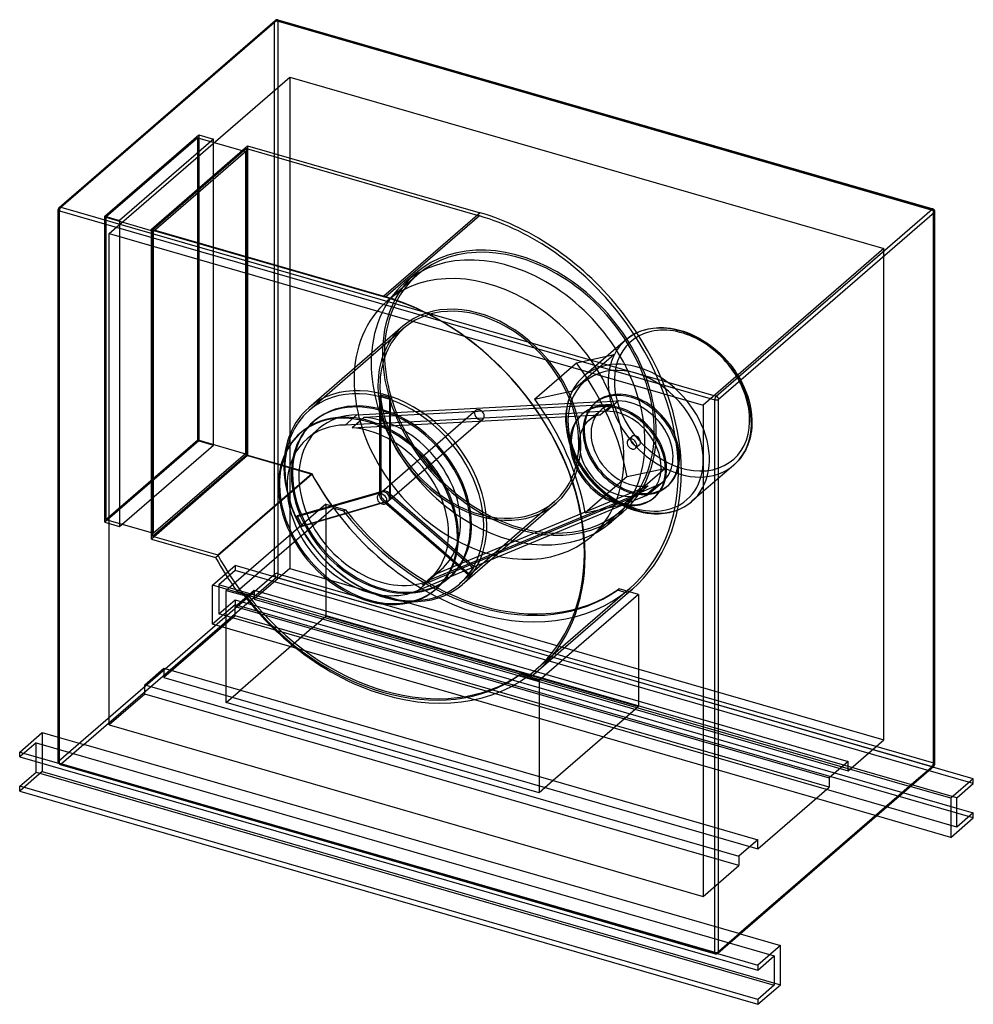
# Model space of a CAD drawing. Header units: millimetres. Extents: x -845 to 845, y -917 to 827.
import ezdxf

# ---------------------------------------------------------------- set-up
doc = ezdxf.new("R2010")
doc.units = ezdxf.units.MM
doc.layers.add('HIDDEN', color=7, linetype='Continuous')
doc.layers.add('THICK', color=7, linetype='Continuous')

msp = doc.modelspace()

# ---------------------------------------------------------------- linework, layer by layer
at = {"layer": 'HIDDEN'}
for p, q in [((-775.8, 492.4), (-393.3, 823.7)), ((-393.3, -154.9), (-393.3, 823.7)), ((-386.5, 824.6), (774, 489.6)), ((-386.5, -154), (-386.5, 824.6)), ((-686.1, 448.5), (-366.1, 725.6)), ((-366.1, 725.6), (-366.1, -144.7)), ((-366.1, 725.6), (686.1, 421.9)), ((-693.8, 479.1), (-527.3, 623.3)), ((-529.3, 618.1), (-691.8, 477.4)), ((-501.3, 615.8), (-667.8, 471.6)), ((-529.3, 618.1), (-444.9, 593.8)), ((-529.3, 82.9), (-529.3, 618.1)), ((-527.3, 623.3), (-501.3, 615.8)), ((-527.3, 623.3), (-527.3, 81.2)), ((-501.3, 73.7), (-501.3, 615.8)), ((-611.4, 456.5), (-440.9, 604.2)), ((-442.9, 599), (-609.4, 454.8)), ((-607.4, 453), (-444.9, 593.8)), ((-444.9, 593.8), (-444.9, 58.6)), ((-442.9, 599), (-30.3, 479.9)), ((-442.9, 56.8), (-442.9, 599)), ((-440.9, 604.2), (-440.9, 55.1)), ((-440.9, 604.2), (-29.2, 485.3)), ((-775.8, -486.2), (-775.8, 492.4)), ((774, -489), (774, 489.6)), ((-693.8, -63), (-693.8, 479.1)), ((-693.8, 479.1), (-667.8, 471.6)), ((-691.8, 477.4), (-607.4, 453)), ((-691.8, 477.4), (-691.8, -57.8)), ((-667.8, 471.6), (-667.8, -70.5)), ((-29.2, 485.3), (-199.7, 337.6)), ((-29.2, 485.3), (-199.7, 337.6)), ((-30.3, 479.9), (-196.8, 335.7)), ((-29.2, 485.3), (-29.2, 485.3)), ((-611.4, -92.6), (-611.4, 456.5)), ((-611.4, 456.5), (-199.7, 337.6)), ((-609.4, 454.8), (-196.8, 335.7)), ((-609.4, 454.8), (-609.4, -87.4)), ((-686.1, -421.9), (-686.1, 448.5)), ((-686.1, 448.5), (366.1, 144.7)), ((-607.4, -82.2), (-607.4, 453)), ((686.1, 421.9), (366.1, 144.7)), ((686.1, -448.5), (686.1, 421.9)), ((-140.1, 375.3), (-193.9, 328.8)), ((-142.8, 378.4), (-162.8, 361)), ((-199.7, 337.6), (-199.7, 337.6)), ((-166.1, 284.3), (-332.6, 140.1)), ((-163.5, 281.3), (-332, 135.3)), ((263.1, 278.2), (268.4, 279.6)), ((268.4, 279.6), (277.6, 281.2)), ((277.6, 281.2), (287.4, 282)), ((287.4, 282), (295.6, 281.9)), ((295.6, 281.9), (301.9, 281.5)), ((301.9, 281.5), (308.4, 280.8)), ((308.4, 280.8), (315, 279.7)), ((315, 279.7), (321.7, 278.2)), ((228.7, 259.9), (232.3, 262.9)), ((232.3, 262.9), (236, 265.6)), ((236, 265.6), (240, 268.2)), ((240, 268.2), (244.1, 270.6)), ((244.1, 270.6), (248.6, 272.9)), ((248.6, 272.9), (253.2, 274.9)), ((253.2, 274.9), (258, 276.7)), ((258, 276.7), (263.1, 278.2)), ((321.7, 278.2), (324, 277.6)), ((324, 277.6), (331, 275.5)), ((331, 275.5), (338, 273.1)), ((338, 273.1), (345.1, 270.2)), ((345.1, 270.2), (352.2, 266.9)), ((352.2, 266.9), (359, 263.4)), ((359, 263.4), (365.7, 259.4)), ((228.7, 259.9), (154.5, 195.7)), ((365.7, 259.4), (372.4, 255.1)), ((372.4, 255.1), (379, 250.5)), ((379, 250.5), (384.6, 246.1)), ((384.6, 246.1), (390.1, 241.5)), ((208.7, 234.3), (134.6, 170.2)), ((141.7, 219.5), (208.7, 234.3)), ((390.1, 241.5), (396.7, 235.5)), ((396.7, 235.5), (403, 229.2)), ((403, 229.2), (408.5, 223.2)), ((67.6, 155.4), (141.7, 219.5)), ((408.5, 223.2), (413.7, 217)), ((413.7, 217), (418.6, 210.6)), ((418.6, 210.6), (423.3, 204)), ((154.5, 195.7), (149.3, 190.8)), ((423.3, 204), (425.3, 200.9)), ((425.3, 200.9), (429.1, 194.8)), ((429.1, 194.8), (432.6, 188.6)), ((137.8, 176.1), (134.1, 169.8)), ((141.8, 182), (137.8, 176.1)), ((145.4, 186.5), (141.8, 182)), ((149.3, 190.8), (145.4, 186.5)), ((432.6, 188.6), (435.8, 182.4)), ((435.8, 182.4), (438.7, 176.1)), ((438.7, 176.1), (441.8, 168.7)), ((-204.9, 162.2), (-206.9, 160.5)), ((-206.9, -10.5), (-206.9, 160.5)), ((-204.9, 162.2), (-204.9, -8.8)), ((-189.6, 155.5), (-187.6, 157.2)), ((-187.6, -13.8), (-187.6, 157.2)), ((67.6, 155.4), (134.6, 170.2)), ((129.6, 159.7), (127.9, 154.9)), ((131.5, 164.3), (129.6, 159.7)), ((134.1, 169.8), (131.5, 164.3)), ((441.8, 168.7), (444.5, 161.4)), ((444.5, 161.4), (446.8, 154.1)), ((176.3, 149.9), (-191.4, 130.5)), ((-189.6, 155.5), (-189.6, -15.5)), ((169.9, 144), (-179.6, 125.6)), ((124.3, 140.7), (123.5, 135)), ((125.1, 144.6), (124.3, 140.7)), ((126.4, 149.8), (125.1, 144.6)), ((127.9, 154.9), (126.4, 149.8)), ((204.8, 145.9), (169.9, 144)), ((173.9, 147.9), (175.9, 149.7)), ((176.3, 149.9), (216, 152)), ((183.8, 127.7), (204.8, 145.9)), ((216, 152), (195, 133.8)), ((366.1, 144.7), (366.1, -725.6)), ((446.8, 154.1), (448.7, 146.8)), ((448.7, 146.8), (450.6, 137.2)), ((-247.3, 127.6), (-268.3, 109.4)), ((-234.6, 122.7), (-255.6, 104.5)), ((-247.3, 127.6), (-191.4, 130.5)), ((-179.6, 125.6), (-234.6, 122.7)), ((-212.4, 112.3), (155.3, 131.7)), ((-36.8, 135), (-202.8, -8.7)), ((-200.6, 107.4), (148.9, 125.9)), ((122.8, 129.1), (122.5, 123)), ((122.5, 123), (122.5, 116.7)), ((123.5, 135), (122.8, 129.1)), ((148.9, 125.9), (183.8, 127.7)), ((152.9, 129.7), (150.9, 128)), ((195, 133.8), (155.3, 131.7)), ((163.6, 117.4), (184.6, 135.6)), ((450.6, 137.2), (451.8, 127.9)), ((451.8, 127.9), (452.5, 117.5)), ((-324.7, 114.8), (-322.7, 116.5)), ((-212.4, 112.3), (-268.3, 109.4)), ((-255.6, 104.5), (-200.6, 107.4)), ((-23.7, 119.9), (-189.7, -23.8)), ((122.5, 116.7), (123.2, 106.3)), ((123.2, 106.3), (124.4, 96.9)), ((452.1, 105.1), (451.5, 99.2)), ((452.5, 111.2), (452.1, 105.1)), ((452.5, 117.5), (452.5, 111.2)), ((-345.7, 96.6), (-347.7, 94.8)), ((-335.6, 85), (-314.6, 103.2)), ((124.4, 96.9), (126.3, 87.4)), ((126.3, 87.4), (128.2, 80.1)), ((239.8, 89), (233.3, 83.4)), ((449.9, 89.5), (448.6, 84.3)), ((450.7, 93.5), (449.9, 89.5)), ((451.5, 99.2), (450.7, 93.5)), ((-527.3, 81.2), (-693.8, -63)), ((-691.8, -57.8), (-529.3, 82.9)), ((-667.8, -70.5), (-501.3, 73.7)), ((-529.3, 82.9), (-444.9, 58.6)), ((-527.3, 81.2), (-501.3, 73.7)), ((128.2, 80.1), (130.5, 72.8)), ((130.5, 72.8), (133.2, 65.4)), ((252.9, 73.9), (246.4, 68.3)), ((443.5, 69.9), (440.8, 64.4)), ((445.4, 74.5), (443.5, 69.9)), ((447.1, 79.3), (445.4, 74.5)), ((448.6, 84.3), (447.1, 79.3)), ((-440.9, 55.1), (-611.4, -92.6)), ((-609.4, -87.4), (-442.9, 56.8)), ((-444.9, 58.6), (-607.4, -82.2)), ((-442.9, 56.8), (-327.2, 23.4)), ((-440.9, 55.1), (-327.1, 22.3)), ((133.2, 65.4), (136.2, 58.1)), ((136.2, 58.1), (139.2, 51.8)), ((437.2, 58.1), (433.2, 52.2)), ((440.8, 64.4), (437.2, 58.1)), ((139.2, 51.8), (142.4, 45.5)), ((142.4, 45.5), (145.9, 39.4)), ((145.9, 39.4), (149.7, 33.3)), ((420.4, 38.5), (346.3, -25.7)), ((425.7, 43.4), (420.4, 38.5)), ((429.6, 47.7), (425.7, 43.4)), ((433.2, 52.2), (429.6, 47.7)), ((-497.6, -125.4), (-327.1, 22.3)), ((-493.7, -120.7), (-327.2, 23.4)), ((149.7, 33.3), (151.7, 30.2)), ((151.7, 30.2), (156.4, 23.6)), ((156.4, 23.6), (161.3, 17.2)), ((231.3, 17.9), (157.2, -46.3)), ((224.2, -31.5), (298.3, 32.6)), ((231.3, 17.9), (298.3, 32.6)), ((161.3, 17.2), (166.5, 11)), ((166.5, 11), (172, 5)), ((172, 5), (178.3, -1.3)), ((238.6, -10.7), (268.7, 1.8)), ((268.7, 1.8), (247.7, -16.3)), ((282.9, 1.4), (248.6, -12.9)), ((282.9, 1.4), (261.9, -16.8)), ((273.4, -9.4), (294.4, 8.8)), ((301.8, 0.3), (303.8, 2)), ((-355, -53.3), (-206.9, -10.5)), ((-204.9, -8.8), (-353, -51.5)), ((-204.8, -10.5), (-209.3, -14.4)), ((-204.9, -8.8), (-206.9, -10.5)), ((-189.6, -15.5), (-187.6, -13.8)), ((-189.6, -15.5), (-41.6, -143.8)), ((-39.6, -142), (-187.6, -13.8)), ((-69.1, -144.9), (248.6, -12.9)), ((-63.3, -136.1), (238.6, -10.7)), ((178.3, -1.3), (184.9, -7.3)), ((184.9, -7.3), (190.4, -11.9)), ((190.4, -11.9), (196, -16.3)), ((196, -16.3), (202.6, -21)), ((247.7, -16.3), (217.6, -28.9)), ((227.6, -31.1), (261.9, -16.8)), ((-302.4, -30.6), (-478.9, -183.5)), ((-198.3, -28), (-346.4, -70.8)), ((-344.4, -69), (-196.3, -26.3)), ((-302.4, -30.6), (-267.7, -40.6)), ((-302.4, -30.6), (-302.4, -229.5)), ((-196.3, -26.3), (-198.3, -28)), ((-50.2, -156.3), (-198.3, -28)), ((-196.3, -26.3), (-48.2, -154.5)), ((-191.7, -25.6), (-196.2, -29.5)), ((227.6, -31.1), (-90.1, -163)), ((217.6, -28.9), (-84.3, -154.3)), ((102.9, -26.3), (-65.6, -172.2)), ((105.5, -29.3), (-61, -173.5)), ((157.2, -46.3), (224.2, -31.5)), ((202.6, -21), (209.2, -25.2)), ((209.2, -25.2), (216, -29.2)), ((216, -29.2), (222.8, -32.7)), ((222.8, -32.7), (229.9, -36)), ((280.8, -17.9), (278.8, -19.6)), ((331.1, -36.3), (335.2, -33.9)), ((335.2, -33.9), (339.1, -31.4)), ((339.1, -31.4), (342.8, -28.7)), ((342.8, -28.7), (346.3, -25.7)), ((-288.8, -38), (-459.3, -185.7)), ((-355, -53.3), (-353, -51.5)), ((-270.7, -43.2), (-288.8, -38)), ((-267.7, -40.6), (-270.7, -43.2)), ((221.2, -41.9), (167.5, -88.5)), ((223.8, -45), (203.8, -62.3)), ((229.9, -36), (237, -38.9)), ((237, -38.9), (244, -41.4)), ((244, -41.4), (251, -43.4)), ((251, -43.4), (253.3, -44)), ((253.3, -44), (260, -45.5)), ((260, -45.5), (266.6, -46.6)), ((266.6, -46.6), (273.1, -47.4)), ((273.1, -47.4), (279.4, -47.8)), ((279.4, -47.8), (287.6, -47.8)), ((287.6, -47.8), (297.3, -47)), ((297.3, -47), (306.6, -45.4)), ((306.6, -45.4), (311.9, -44.1)), ((311.9, -44.1), (317, -42.5)), ((317, -42.5), (321.9, -40.7)), ((321.9, -40.7), (326.6, -38.6)), ((326.6, -38.6), (331.1, -36.3)), ((-693.8, -63), (-667.8, -70.5)), ((-691.8, -57.8), (-607.4, -82.2)), ((-344.4, -69), (-346.4, -70.8)), ((-611.4, -92.6), (-497.6, -125.4)), ((-609.4, -87.4), (-493.7, -120.7)), ((-110.9, -155.9), (-63.3, -136.1)), ((-775.8, -486.2), (-393.3, -154.9)), ((-503.1, -174.3), (-463.1, -139.7)), ((-463.1, -148.4), (-492.1, -173.5)), ((-389.6, -160.9), (-463.1, -139.7)), ((-463.1, -139.7), (-463.1, -148.4)), ((844.6, -525.9), (-463.1, -148.4)), ((-366.1, -144.7), (-429.2, -199.4)), ((-386.5, -154), (774, -489)), ((-366.1, -144.7), (686.1, -448.5)), ((-84.3, -154.3), (-131.9, -174.1)), ((-131.9, -174.1), (-110.9, -155.9)), ((-119.2, -164.9), (-98.2, -146.7)), ((-69.1, -144.9), (-117.4, -164.9)), ((-50.2, -156.3), (-48.2, -154.5)), ((-39.6, -142), (-41.6, -143.8)), ((-503.1, -243.6), (-503.1, -174.3)), ((-429.6, -195.6), (-503.1, -174.3)), ((815.6, -551), (-492.1, -173.5)), ((-492.1, -173.5), (-492.1, -225.4)), ((-389.6, -160.9), (-429.6, -195.6)), ((-389.5, -160.9), (-389, -160.5)), ((771, -495.9), (-389.5, -160.9)), ((-389, -160.5), (771.5, -495.5)), ((-138.4, -183.1), (-90.1, -163)), ((-117.4, -164.9), (-138.4, -183.1)), ((-84.9, -162.1), (-82.9, -160.3)), ((-478.9, -183.5), (-444.2, -193.5)), ((-478.9, -382.4), (-478.9, -183.5)), ((-463, -212.2), (-429.2, -183)), ((-459.3, -185.7), (-441.2, -190.9)), ((-441.2, -190.9), (-444.2, -193.5)), ((-429.2, -183), (623, -486.7)), ((-429.2, -183), (-429.2, -199.4)), ((-105.9, -180.2), (-107.9, -182)), ((61.7, -336.1), (232.2, -188.4)), ((236.1, -180.1), (69.6, -324.3)), ((240.7, -181.4), (70.2, -329.1)), ((251.8, -190.6), (75.3, -343.5)), ((217.2, -180.6), (214.2, -183.2)), ((232.2, -188.4), (214.2, -183.2)), ((251.8, -190.6), (217.2, -180.6)), ((251.8, -190.6), (251.8, -389.5)), ((-731, -456.7), (-429.5, -195.6)), ((-463.1, -209), (-503.1, -243.6)), ((-492.1, -225.4), (-463.1, -200.3)), ((-463.1, -200.3), (815.6, -569.4)), ((-463.1, -200.3), (-463.1, -209)), ((844.6, -586.5), (-463.1, -209)), ((-429.5, -195.6), (731, -530.6)), ((-429.2, -199.4), (623, -503.2)), ((815.6, -602.9), (-492.1, -225.4)), ((-463, -212.2), (-327.5, -251.3)), ((-463, -228.6), (-463, -212.2)), ((-463, -228.6), (-589.2, -338)), ((673, -583.1), (-503.1, -243.6)), ((589.2, -532.4), (-463, -228.6)), ((-327.5, -251.3), (-302.4, -229.5)), ((-302.4, -229.5), (251.8, -389.5)), ((-327.5, -251.3), (-453.7, -360.6)), ((-327.5, -251.3), (226.7, -411.3)), ((-623, -350.7), (-589.2, -321.5)), ((-589.2, -321.5), (-589.2, -338)), ((-589.2, -321.5), (-453.7, -360.6)), ((43.7, -330.9), (40.7, -333.5)), ((43.7, -330.9), (61.7, -336.1)), ((-589.2, -338), (463, -641.7)), ((40.7, -333.5), (75.3, -343.5)), ((75.3, -343.5), (75.3, -542.4)), ((-623, -367.2), (-623, -350.7)), ((-623, -350.7), (429.2, -654.5)), ((-478.9, -382.4), (-453.7, -360.6)), ((-453.7, -360.6), (100.4, -520.6)), ((-623, -367.2), (-686.1, -421.9)), ((429.2, -670.9), (-623, -367.2)), ((75.3, -542.4), (-478.9, -382.4)), ((251.8, -389.5), (226.7, -411.3)), ((226.7, -411.3), (100.4, -520.6)), ((226.7, -411.3), (589.2, -515.9)), ((-804.6, -435.4), (-804.6, -504.7)), ((-686.1, -421.9), (366.1, -725.6)), ((-776.5, -443.6), (-731.1, -456.7)), ((623, -503.2), (686.1, -448.5)), ((-815.6, -453.6), (-844.6, -478.7)), ((-815.6, -453.6), (492.1, -831.1)), ((-815.6, -487.1), (-815.6, -453.6)), ((-731.1, -456.7), (-771.1, -491.3)), ((429.5, -791.7), (-731, -456.7)), ((623, -486.7), (589.2, -515.9)), ((623, -503.2), (623, -486.7)), ((-804.6, -504.7), (-844.6, -539.4)), ((-804.6, -504.7), (503.1, -882.2)), ((-775.8, -489.9), (-771.1, -491.3)), ((-771.5, -491.8), (-771, -491.3)), ((-771.5, -491.8), (389, -826.8)), ((-771, -491.3), (389.5, -826.3)), ((731.1, -530.6), (771.1, -496)), ((771, -495.9), (771.5, -495.5)), ((773, -496.5), (771.1, -496)), ((100.4, -520.6), (75.3, -542.4)), ((100.4, -520.6), (463, -625.3)), ((589.2, -515.9), (589.2, -532.4)), ((429.5, -791.7), (731, -530.6)), ((463, -641.7), (589.2, -532.4)), ((733, -531.2), (731.1, -530.6)), ((463, -625.3), (429.2, -654.5)), ((463, -641.7), (463, -625.3)), ((429.2, -654.5), (429.2, -670.9)), ((366.1, -725.6), (429.2, -670.9)), ((389.6, -826.4), (429.6, -791.7)), ((429.6, -791.7), (431.5, -792.3)), ((389, -826.8), (389.5, -826.3)), ((389.6, -826.4), (391.3, -826.9))]:
    msp.add_line(p, q, dxfattribs=at)
for centre, major_axis, ratio, start_param, end_param in [((-389, 822.4), (-3.27, 3.78), 0.75, 0.000079, 0.713724), ((-389, 822.4), (-5, 0), 0.5, -2.094395, -0.523599), ((-389, 822.4), (1.39, 4.8), 0.433013, -0.982794, 0.000007), ((-771.5, 491.2), (-5, 0), 0.5, -0.523599, -0.000094), ((-771.5, 491.2), (-3.27, 3.78), 0.75, 0.000079, 0.713724), ((771.5, 487.4), (1.39, 4.8), 0.433013, -0.982794, -0.001046), ((771.5, 487.4), (-5, 0), 0.5, 3.141499, 4.18879), ((-30.3, 127.5), (266.4, -307.6), 0.75, 0.713724, 2.284521), ((-28.3, 129.2), (269, -310.6), 0.75, 0.713724, 2.286954), ((40.5, 166.7), (183.3, -211.7), 0.75, 0.713724, 3.141593), ((40.5, 166.7), (-180.7, 208.6), 0.75, -2.427868, 0), ((20.5, 149.4), (-183.3, 211.7), 0.75, -2.427868, 0), ((-13.2, 120.1), (180.7, -208.6), 0.75, 0.713724, 3.141593), ((40.5, 166.7), (183.3, -211.7), 0.75, -3.141592, -2.427868), ((40.5, 166.7), (-180.7, 208.6), 0.75, 0, 0.713724), ((20.5, 149.4), (-183.3, 211.7), 0.75, 0, 0.713724), ((-198.8, -18.5), (-269, 310.6), 0.75, -2.427868, -0.854638), ((-196.8, -16.7), (-266.4, 307.6), 0.75, -2.427868, -0.857072), ((-13.2, 120.1), (180.7, -208.6), 0.75, -3.141592, -2.427868), ((-30.3, 127.5), (135.8, -156.8), 0.75, 0.713724, 3.141593), ((-30.3, 127.5), (133.2, -153.8), 0.75, 0.713724, 3.141593), ((-30.3, 127.5), (135.8, -156.8), 0.75, -3.141592, -2.427868), ((-30.3, 127.5), (133.2, -153.8), 0.75, -3.141592, -2.427868), ((324.6, 149.2), (95.9, -110.7), 0.75, 1.184963, 3.435433), ((328.6, 152.7), (90.6, -104.6), 0.75, 1.184963, 2.75576), ((328.6, 152.7), (90.6, -104.6), 0.75, 2.75576, 4.326556), ((40.5, 166.7), (183.3, -211.7), 0.75, -2.427868, 0), ((40.5, 166.7), (-180.7, 208.6), 0.75, 0.713724, 3.141593), ((324.6, 149.2), (95.9, -110.7), 0.75, -2.847752, -1.956629), ((20.5, 149.4), (-183.3, 211.7), 0.75, 0.713724, 3.141593), ((250.4, 85), (95.9, -110.7), 0.75, 1.184963, 3.435433), ((-118.1, 51.4), (269, -310.6), 0.75, 0.904007, 1.465919), ((246.4, 81.5), (-90.6, 104.6), 0.75, -1.956629, -0.385833), ((246.4, 81.5), (-90.6, 104.6), 0.75, -0.385833, 1.184963), ((-196.8, -16.7), (-135.8, 156.8), 0.75, -2.427868, 0), ((-198.8, -18.5), (133.2, -153.8), 0.75, 0.713724, 3.141593), ((-13.2, 120.1), (180.7, -208.6), 0.75, -2.427868, 0), ((-30.3, 127.5), (135.8, -156.8), 0.75, -2.427868, 0), ((-30.3, 127.5), (133.2, -153.8), 0.75, -2.427868, 0), ((328.6, 152.7), (90.6, -104.6), 0.75, -1.956629, 1.184963), ((-198.3, -18), (133.2, -153.8), 0.75, 2.235349, 2.333693), ((-196.3, -16.3), (-133.2, 153.8), 0.75, -0.906244, -0.8079), ((250.4, 85), (95.9, -110.7), 0.75, -2.847752, -1.956629), ((239.9, 75.8), (63.9, -73.8), 0.75, 1.184963, 3.141591), ((237.9, 74.1), (-63.9, 73.8), 0.75, -1.956629, -0.04181), ((324.6, 149.2), (95.9, -110.7), 0.75, -1.065507, 1.184963), ((-196.8, -16.7), (-135.8, 156.8), 0.75, 0, 0.713724), ((-204.8, -23.6), (-119.9, 138.4), 0.75, -0.941603, 0.000002), ((-202.8, -21.9), (119.9, -138.4), 0.75, 0.713724, 3.141593), ((-192.2, -12.8), (-269, 310.6), 0.75, -2.237585, -1.675673), ((237.9, 74.1), (-63.9, 73.8), 0.75, 0.076614, 1.184963), ((239.9, 75.8), (63.9, -73.8), 0.75, 3.141591, 4.326556), ((214.9, 54.2), (-63.9, 73.8), 0.75, -1.956629, -0.000002), ((216.9, 55.9), (63.9, -73.8), 0.75, 1.184963, 3.099782), ((237.9, 74.1), (-63.9, 73.8), 0.75, -0.000003, 0.076614), ((237.9, 74.1), (-63.9, 73.8), 0.75, -0.04181, -0.000003), ((237.9, 74.1), (-53.3, 61.5), 0.75, -0.367915, -0.000015), ((237.9, 74.1), (56.5, -65.3), 0.75, 1.184963, 2.581227), ((-198.8, -18.5), (133.2, -153.8), 0.75, -3.141592, -2.427868), ((-227.8, -43.6), (-119.9, 138.4), 0.75, -2.427868, 0), ((-225.8, -41.8), (119.9, -138.4), 0.75, 2.19999, 3.141595), ((-204.8, -23.6), (109.8, -126.8), 0.75, 2.581227, 3.141595), ((-204.8, -23.6), (-106.6, 123), 0.75, -2.427868, -0.643588), ((-204.8, -23.6), (-119.9, 138.4), 0.75, -1.016749, -0.941603), ((-204.8, -23.6), (-119.9, 138.4), 0.75, -2.427868, -1.016749), ((-30.3, 127.5), (6.55, -7.56), 0.75, -3.141514, -2.427868), ((-30.3, 127.5), (6.55, -7.56), 0.75, -2.427868, 0.000079), ((-30.3, 127.5), (6.55, -7.56), 0.75, 0.713724, 3.141672), ((-30.3, 127.5), (6.55, -7.56), 0.75, 0.000079, 0.713724), ((214.9, 54.2), (-63.9, 73.8), 0.75, -0.000002, 1.184963), ((216.9, 55.9), (63.9, -73.8), 0.75, -3.064979, -1.956629), ((216.9, 55.9), (63.9, -73.8), 0.75, 3.14159, 3.218207), ((216.9, 55.9), (63.9, -73.8), 0.75, 3.099782, 3.14159), ((237.9, 74.1), (-53.3, 61.5), 0.75, -0.000015, 1.184963), ((216.9, 55.9), (53.3, -61.5), 0.75, 2.773678, 3.141578), ((216.9, 55.9), (-56.5, 65.3), 0.75, -1.956629, -0.560366), ((324.6, 149.2), (95.9, -110.7), 0.75, -1.956629, -1.065507), ((-204.8, -23.6), (-119.9, 138.4), 0.75, 0.000002, 0.713724), ((-202.8, -21.9), (119.9, -138.4), 0.75, -3.141592, -2.427868), ((-225.8, -41.8), (-109.8, 126.8), 0.75, -0.560366, 0.000002), ((-225.8, -41.8), (119.9, -138.4), 0.75, 2.124844, 2.19999), ((-225.8, -41.8), (119.9, -138.4), 0.75, 0.713724, 2.124844), ((246.4, 81.5), (-90.6, 104.6), 0.75, 1.184963, 4.326556), ((216.9, 55.9), (53.3, -61.5), 0.75, 3.141578, 4.326556), ((250.4, 85), (95.9, -110.7), 0.75, -1.065507, 1.184963), ((-227.8, -43.6), (-119.9, 138.4), 0.75, 0, 0.713724), ((-225.8, -41.8), (119.9, -138.4), 0.75, -3.14159, -2.427868), ((-204.8, -23.6), (109.8, -126.8), 0.75, -3.14159, -1.956629), ((-225.8, -41.8), (106.6, -123), 0.75, 0.713724, 2.498005), ((40.5, 166.7), (-180.7, 208.6), 0.75, -3.141592, -2.427868), ((40.5, 166.7), (183.3, -211.7), 0.75, 0, 0.713724), ((246.4, 81.5), (-6.55, 7.56), 0.75, -0.00004, 1.184963), ((246.4, 81.5), (-6.55, 7.56), 0.75, -1.956629, -0.00004), ((237.9, 74.1), (56.5, -65.3), 0.75, 0.000004, 1.184963), ((237.9, 74.1), (-63.9, 73.8), 0.75, -3.141589, -1.956629), ((239.9, 75.8), (63.9, -73.8), 0.75, -0.000002, 1.184963), ((-225.8, -41.8), (-109.8, 126.8), 0.75, 0.000002, 1.184963), ((-30.3, 127.5), (133.2, -153.8), 0.75, 0, 0.713724), ((-30.3, 127.5), (135.8, -156.8), 0.75, 0, 0.713724), ((20.5, 149.4), (-183.3, 211.7), 0.75, -3.141592, -2.427868), ((239.9, 75.8), (6.55, -7.56), 0.75, 3.141553, 4.326556), ((239.9, 75.8), (6.55, -7.56), 0.75, -1.956629, -0.00004), ((239.9, 75.8), (6.55, -7.56), 0.75, 1.184963, 3.141553), ((246.4, 81.5), (-6.55, 7.56), 0.75, 1.184963, 3.141553), ((239.9, 75.8), (6.55, -7.56), 0.75, -0.00004, 1.184963), ((246.4, 81.5), (-6.55, 7.56), 0.75, 3.141553, 4.326556), ((216.9, 55.9), (-56.5, 65.3), 0.75, -3.141588, -1.956629), ((214.9, 54.2), (-63.9, 73.8), 0.75, 3.141591, 4.326556), ((216.9, 55.9), (63.9, -73.8), 0.75, 0.000003, 1.184963), ((250.4, 85), (95.9, -110.7), 0.75, -1.956629, -1.065507), ((237.9, 74.1), (-63.9, 73.8), 0.75, 1.184963, 2.293312), ((239.9, 75.8), (63.9, -73.8), 0.75, -1.956629, -0.000002), ((237.9, 74.1), (-53.3, 61.5), 0.75, 1.184963, 2.737842), ((-196.8, -16.7), (-135.8, 156.8), 0.75, 0.713724, 3.141593), ((214.9, 54.2), (-63.9, 73.8), 0.75, 1.184963, 3.141591), ((216.9, 55.9), (63.9, -73.8), 0.75, -1.956629, -0.84828), ((216.9, 55.9), (53.3, -61.5), 0.75, -1.956629, -0.403751), ((-13.2, 120.1), (180.7, -208.6), 0.75, 0, 0.713724), ((-198.8, -18.5), (133.2, -153.8), 0.75, -2.427868, 0), ((-204.8, -23.6), (-119.9, 138.4), 0.75, 0.713724, 3.141592), ((-202.8, -21.9), (119.9, -138.4), 0.75, -2.427868, 0), ((-30.3, 127.5), (266.4, -307.6), 0.75, -1.859258, 0.000001), ((-28.3, 129.2), (269, -310.6), 0.75, -1.853917, -1.67834), ((-30.3, 127.5), (266.4, -307.6), 0.75, 0.000001, 0.713724), ((-28.3, 129.2), (269, -310.6), 0.75, 0, 0.713724), ((-227.8, -43.6), (-119.9, 138.4), 0.75, 0.713724, 3.141593), ((-225.8, -41.8), (119.9, -138.4), 0.75, -2.427868, -0.000001), ((237.9, 74.1), (-63.9, 73.8), 0.75, 2.411737, 3.141596), ((237.9, 74.1), (56.5, -65.3), 0.75, -0.2113, 0.000004), ((-202.8, -21.9), (6.55, -7.56), 0.75, -3.141514, -2.427868), ((-202.8, -21.9), (6.55, -7.56), 0.75, 0.713724, 3.141672), ((-198.3, -18), (-6.55, 7.56), 0.75, 0.000079, 0.713724), ((-198.3, -18), (-6.55, 7.56), 0.75, 0.713724, 3.141672), ((-196.3, -16.3), (6.55, -7.56), 0.75, -3.141514, -2.427868), ((-196.3, -16.3), (6.55, -7.56), 0.75, -2.427868, 0.000079), ((-198.3, -18), (-6.55, 7.56), 0.75, -2.427868, 0.000079), ((-196.3, -16.3), (6.55, -7.56), 0.75, 0.713724, 3.141672), ((237.9, 74.1), (-63.9, 73.8), 0.75, 2.293312, 2.411737), ((216.9, 55.9), (-56.5, 65.3), 0.75, 2.930293, 3.141597), ((-202.8, -21.9), (6.55, -7.56), 0.75, -2.427868, 0.000079), ((-202.8, -21.9), (6.55, -7.56), 0.75, 0.000079, 0.713724), ((-198.3, -18), (-6.55, 7.56), 0.75, -3.141514, -2.427868), ((-196.3, -16.3), (6.55, -7.56), 0.75, 0.000079, 0.713724), ((216.9, 55.9), (63.9, -73.8), 0.75, -0.84828, -0.729856), ((216.9, 55.9), (63.9, -73.8), 0.75, -0.729856, 0.000003), ((-196.3, -16.3), (-133.2, 153.8), 0.75, 1.188151, 1.286495), ((-204.8, -23.6), (109.8, -126.8), 0.75, -1.956629, -0.2113), ((-28.3, 129.2), (259.2, -299.3), 0.75, -1.64247, -0.071674), ((-25.3, 131.8), (-259.2, 299.3), 0.75, 1.499123, 3.069919), ((-198.3, -18), (133.2, -153.8), 0.75, -1.953441, -1.855098), ((-204.8, -23.6), (-106.6, 123), 0.75, -3.141592, -2.427868), ((-202.8, -21.9), (119.9, -138.4), 0.75, 0, 0.713724), ((-198.8, -18.5), (133.2, -153.8), 0.75, 0, 0.713724), ((-204.8, -23.6), (-119.9, 138.4), 0.75, -2.89651, -2.427868), ((-196.8, -16.7), (-135.8, 156.8), 0.75, -3.141592, -2.427868), ((-225.8, -41.8), (-109.8, 126.8), 0.75, 1.184963, 2.930293), ((-225.8, -41.8), (106.6, -123), 0.75, 0.000001, 0.713724), ((-227.8, -43.6), (-119.9, 138.4), 0.75, -3.141592, -2.427868), ((-225.8, -41.8), (119.9, -138.4), 0.75, 0.245083, 0.713724), ((-196.8, -16.7), (-266.4, 307.6), 0.75, 1.282335, 3.141594), ((-196.8, -16.7), (-266.4, 307.6), 0.75, -3.141592, -2.427868), ((-198.8, -18.5), (-269, 310.6), 0.75, 3.141593, 3.855317), ((-198.8, -18.5), (-269, 310.6), 0.75, 1.287676, 1.463253), ((-204.8, -23.6), (-119.9, 138.4), 0.75, -2.971656, -2.89651), ((-389, -156.2), (-5, 0), 0.5, -2.094395, -0.523599), ((-389, -156.2), (-3.27, 3.78), 0.75, 0.713724, 2.284521), ((-389, -156.2), (1.39, 4.8), 0.433013, -2.55359, -0.982794), ((-204.8, -23.6), (-106.6, 123), 0.75, 3.013514, 3.141593), ((-225.8, -41.8), (119.9, -138.4), 0.75, 0.169937, 0.245083), ((-204.8, -23.6), (-119.9, 138.4), 0.75, 3.141592, 3.31153), ((-198.3, -18), (133.2, -153.8), 0.75, 0.140954, 0.239298), ((-196.3, -16.3), (-133.2, 153.8), 0.75, -3.000639, -2.902295), ((-389.5, -156.6), (3.27, -3.78), 0.75, -0.877072, -0.857072), ((-225.8, -41.8), (106.6, -123), 0.75, -0.128078, 0.000001), ((-225.8, -41.8), (119.9, -138.4), 0.75, -0.000001, 0.169937), ((-198.8, -18.5), (-259.2, 299.3), 0.75, 1.499123, 3.069919), ((-28.3, 129.2), (269, -310.6), 0.75, -0.035804, 0), ((-201.8, -21), (-259.2, 299.3), 0.75, 1.499123, 3.069919), ((-429.5, -191.3), (-3.27, 3.78), 0.75, 2.26452, 2.284521), ((-198.8, -18.5), (-269, 310.6), 0.75, 3.105789, 3.141593), ((-731, -452.4), (3.27, -3.78), 0.75, -0.877072, -0.857072), ((-771.5, -487.4), (-5, 0), 0.5, -0.523599, -0.000094), ((-771.5, -487.4), (-3.27, 3.78), 0.75, 0.713724, 2.284521), ((-771.5, -487.4), (1.39, 4.8), 0.433013, 3.140547, 3.729595), ((-771, -487), (-3.27, 3.78), 0.75, 2.26452, 2.284521), ((771, -491.6), (3.27, -3.78), 0.75, -0.857072, -0.837072), ((771.5, -491.2), (1.39, 4.8), 0.433013, -2.55359, -0.982794), ((771.5, -491.2), (-3.27, 3.78), 0.75, 2.284521, 3.141672), ((771.5, -491.2), (-5, 0), 0.5, 3.141499, 4.18879), ((731, -526.3), (-3.27, 3.78), 0.75, 2.284521, 2.304521), ((429.5, -787.4), (3.27, -3.78), 0.75, -0.857072, -0.837072), ((389, -822.4), (1.39, 4.8), 0.433013, -3.141586, -2.55359), ((389, -822.4), (-3.27, 3.78), 0.75, 2.284521, 3.141672), ((389.5, -822), (-3.27, 3.78), 0.75, 2.284521, 2.304521)]:
    msp.add_ellipse(centre, major_axis=major_axis, ratio=ratio, start_param=start_param, end_param=end_param, dxfattribs=at)
at = {"layer": 'THICK'}
for p, q in [((-774.8, 495), (-392.3, 826.2)), ((-771.5, 495.5), (-389, 826.8)), ((-389, 826.8), (771.5, 491.8)), ((-387.6, 827.2), (772.9, 492.2)), ((-776.5, -487.4), (-776.5, 491.2)), ((-774, 489), (386.5, 154)), ((-774, -489.6), (-774, 489)), ((-771.5, 495.5), (389, 160.5)), ((389, 160.5), (771.5, 491.8)), ((393.3, 154.9), (775.8, 486.2)), ((775.8, -492.4), (775.8, 486.2)), ((776.5, -491.2), (776.5, 487.4)), ((386.5, -824.6), (386.5, 154)), ((393.3, -823.7), (393.3, 154.9)), ((-844.6, -470.1), (-804.6, -435.4)), ((-804.6, -435.4), (-776.5, -443.6)), ((-844.6, -470.1), (-775.8, -489.9)), ((-844.6, -478.7), (-844.6, -470.1)), ((-844.6, -478.7), (463.1, -856.2)), ((-815.6, -505.6), (-815.6, -487.1)), ((-844.6, -530.7), (-815.6, -505.6)), ((-815.6, -505.6), (492.1, -883.1)), ((-774, -489.6), (386.5, -824.6)), ((-772.9, -492.2), (387.6, -827.2)), ((392.3, -826.2), (774.8, -495)), ((393.3, -823.7), (775.8, -492.4)), ((844.6, -517.2), (773, -496.5)), ((844.6, -517.2), (804.6, -551.8)), ((844.6, -525.9), (844.6, -517.2)), ((463.1, -908.2), (-844.6, -530.7)), ((-844.6, -539.4), (-844.6, -530.7)), ((-844.6, -539.4), (463.1, -916.9)), ((804.6, -551.8), (733, -531.2)), ((815.6, -551), (844.6, -525.9)), ((804.6, -551.8), (804.6, -621.1)), ((815.6, -602.9), (815.6, -551)), ((815.6, -569.4), (844.6, -577.8)), ((804.6, -621.1), (673, -583.1)), ((804.6, -621.1), (844.6, -586.5)), ((844.6, -577.8), (815.6, -602.9)), ((844.6, -586.5), (844.6, -577.8)), ((431.5, -792.3), (503.1, -812.9)), ((503.1, -812.9), (463.1, -847.6)), ((503.1, -882.2), (503.1, -812.9)), ((391.3, -826.9), (463.1, -847.6)), ((463.1, -856.2), (492.1, -831.1)), ((492.1, -831.1), (492.1, -883.1)), ((463.1, -847.6), (463.1, -856.2)), ((463.1, -916.9), (503.1, -882.2)), ((492.1, -883.1), (463.1, -908.2)), ((463.1, -908.2), (463.1, -916.9))]:
    msp.add_line(p, q, dxfattribs=at)
for centre, start, end in [((-389, 822.4), 73.8981, 130.897), ((-771.5, 491.2), 130.897, 179.9973), ((771.5, 487.4), 359.9973, 73.8719), ((-771.5, -487.4), 179.9973, 253.8719), ((771.5, -491.2), 310.8969, 359.9973), ((389, -822.4), 253.8981, 310.8969)]:
    msp.add_arc(centre, 5, start, end, dxfattribs=at)
for centre, major_axis, ratio, start_param, end_param in [((-389, 822.4), (-3.27, 3.78), 0.75, -0.857072, 0.000079), ((-389, 822.4), (1.39, 4.8), 0.433013, 0.000007, 0.588003), ((-771.5, 491.2), (-5, 0), 0.5, -0.000094, 1.047198), ((-771.5, 491.2), (-3.27, 3.78), 0.75, -0.857072, 0.000079), ((-771.5, 491.2), (1.39, 4.8), 0.433013, 0.588003, 2.158799), ((771.5, 487.4), (1.39, 4.8), 0.433013, -0.001046, 0.588003), ((771.5, 487.4), (-3.27, 3.78), 0.75, -2.427868, -0.857072), ((771.5, 487.4), (-5, 0), 0.5, 2.617994, 3.141499), ((389, 156.2), (1.39, 4.8), 0.433013, 0.588003, 2.158799), ((389, 156.2), (-3.27, 3.78), 0.75, -2.427868, -0.857072), ((389, 156.2), (-5, 0), 0.5, 1.047198, 2.617994), ((-771.5, -487.4), (-5, 0), 0.5, -0.000094, 1.047198), ((-771.5, -487.4), (1.39, 4.8), 0.433013, 2.158799, 3.140547), ((771.5, -491.2), (-3.27, 3.78), 0.75, -3.141514, -2.427868), ((771.5, -491.2), (-5, 0), 0.5, 2.617994, 3.141499), ((389, -822.4), (-5, 0), 0.5, 1.047198, 2.617994), ((389, -822.4), (1.39, 4.8), 0.433013, 2.158799, 3.141599), ((389, -822.4), (-3.27, 3.78), 0.75, -3.141514, -2.427868)]:
    msp.add_ellipse(centre, major_axis=major_axis, ratio=ratio, start_param=start_param, end_param=end_param, dxfattribs=at)

doc.saveas('drawing.dxf')
